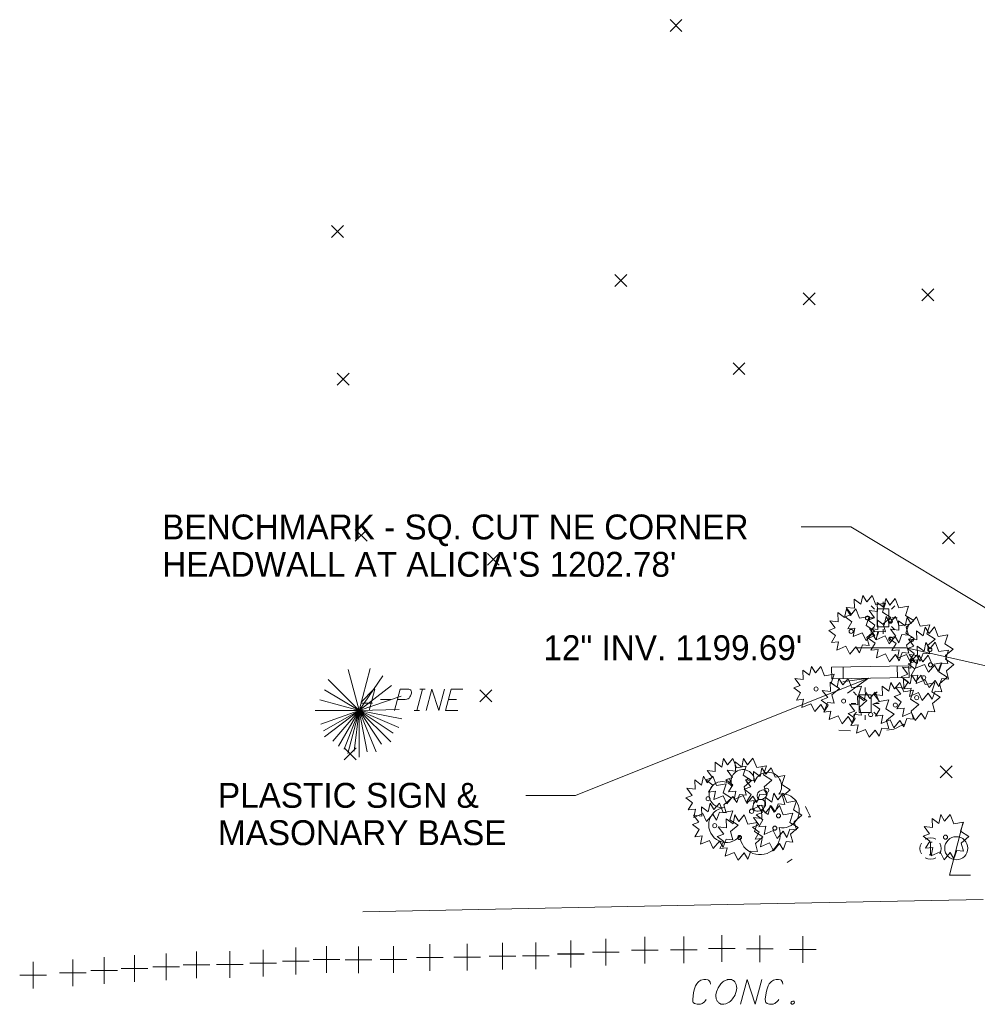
# Model space of a CAD drawing. Extents: x 2286160 to 2289356, y 637815 to 640647.
# Tile 24 of 52: x 2287235 to 2287343, y 639183 to 639294. Entities that reach past the tile are written whole.
import ezdxf

# ---------------------------------------------------------------- set-up
doc = ezdxf.new("R2010")
doc.units = 0
doc.header["$LTSCALE"] = 20
doc.header["$MEASUREMENT"] = 0
doc.linetypes.add('DGN Style 1', pattern=[38.965558, 0.064835, -38.900723])
doc.linetypes.add('DGN Style 5', pattern=[45.384177, 19.450361, -25.933815])
for name, color, linetype, lineweight in [('DR_X_Text', 7, 'Continuous', 0), ('LT_X_Poles', 2, 'Continuous', 0), ('PV_X_Driveway', 7, 'DGN Style 5', 0), ('RD_X_Cells', 7, 'Continuous', 0), ('RD_X_Text', 7, 'Continuous', 0), ('SN_X_Text', 7, 'Continuous', 0), ('SV_X_LiDAR_Check_Spots', 7, 'Continuous', 13), ('SV_X_Random_Point', 7, 'Continuous', 0), ('SV_X_Text', 7, 'Continuous', 0), ('VG_X_Cells', 3, 'Continuous', 0), ('VG_X_Flower_Bed', 3, 'DGN Style 1', 0), ('VG_X_Text', 7, 'Continuous', 0)]:
    doc.layers.add(name, color=color, linetype=linetype, lineweight=lineweight)
doc.layers.add('SN_X_Private', color=7, linetype='Continuous', lineweight=0, true_color=0xffd600)
doc.styles.add('Slanted-Normal LS 0.50', font='font31.shx', dxfattribs={"height": 0.14})

# ---------------------------------------------------------------- blocks, each defined once
blk = doc.blocks.new('X_7')
at = {"layer": 'SV_X_Random_Point'}
for p, q in [((-0.067, -0.067), (0.067, 0.067)), ((-0.067, 0.067), (0.067, -0.067))]:
    blk.add_line(p, q, dxfattribs=at)
blk = doc.blocks.new('X_8')
at = {"layer": 'SV_X_Random_Point'}
for p, q in [((-0.067, -0.067), (0.067, 0.067)), ((-0.067, 0.067), (0.067, -0.067))]:
    blk.add_line(p, q, dxfattribs=at)
blk = doc.blocks.new('X_280')
at = {"layer": 'SV_X_Random_Point'}
for p, q in [((-0.067, -0.067), (0.067, 0.067)), ((-0.067, 0.067), (0.067, -0.067))]:
    blk.add_line(p, q, dxfattribs=at)
blk = doc.blocks.new('X_281')
at = {"layer": 'SV_X_Random_Point'}
for p, q in [((-0.067, -0.067), (0.067, 0.067)), ((-0.067, 0.067), (0.067, -0.067))]:
    blk.add_line(p, q, dxfattribs=at)
blk = doc.blocks.new('X_282')
at = {"layer": 'SV_X_Random_Point'}
for p, q in [((-0.067, -0.067), (0.067, 0.067)), ((-0.067, 0.067), (0.067, -0.067))]:
    blk.add_line(p, q, dxfattribs=at)
blk = doc.blocks.new('X_283')
at = {"layer": 'SV_X_Random_Point'}
for p, q in [((-0.067, -0.067), (0.067, 0.067)), ((-0.067, 0.067), (0.067, -0.067))]:
    blk.add_line(p, q, dxfattribs=at)
blk = doc.blocks.new('X_284')
at = {"layer": 'SV_X_Random_Point'}
for p, q in [((-0.067, -0.067), (0.067, 0.067)), ((-0.067, 0.067), (0.067, -0.067))]:
    blk.add_line(p, q, dxfattribs=at)
blk = doc.blocks.new('X_285')
at = {"layer": 'SV_X_Random_Point'}
for p, q in [((-0.067, -0.067), (0.067, 0.067)), ((-0.067, 0.067), (0.067, -0.067))]:
    blk.add_line(p, q, dxfattribs=at)
blk = doc.blocks.new('X_286')
at = {"layer": 'SV_X_Random_Point'}
for p, q in [((-0.067, -0.067), (0.067, 0.067)), ((-0.067, 0.067), (0.067, -0.067))]:
    blk.add_line(p, q, dxfattribs=at)
blk = doc.blocks.new('X_287')
at = {"layer": 'SV_X_Random_Point'}
for p, q in [((-0.067, -0.067), (0.067, 0.067)), ((-0.067, 0.067), (0.067, -0.067))]:
    blk.add_line(p, q, dxfattribs=at)
blk = doc.blocks.new('X_288')
at = {"layer": 'SV_X_Random_Point'}
for p, q in [((-0.067, -0.067), (0.067, 0.067)), ((-0.067, 0.067), (0.067, -0.067))]:
    blk.add_line(p, q, dxfattribs=at)
blk = doc.blocks.new('X_289')
at = {"layer": 'SV_X_Random_Point'}
for p, q in [((-0.067, -0.067), (0.067, 0.067)), ((-0.067, 0.067), (0.067, -0.067))]:
    blk.add_line(p, q, dxfattribs=at)
blk = doc.blocks.new('X_290')
at = {"layer": 'SV_X_Random_Point'}
for p, q in [((-0.067, -0.067), (0.067, 0.067)), ((-0.067, 0.067), (0.067, -0.067))]:
    blk.add_line(p, q, dxfattribs=at)
blk = doc.blocks.new('*U1775')
at = {"layer": 'VG_X_Text'}
for p, q in [((2287280.04, 639216.05), (2287280.68, 639218.45)), ((2287280.38, 639218.45), (2287280.99, 639218.45)), ((2287279.74, 639216.05), (2287280.34, 639216.05))]:
    blk.add_line(p, q, dxfattribs=at)
blk = doc.blocks.new('*U1776')
at = {"layer": 'VG_X_Text'}
blk.add_line((2287283.59, 639217.26), (2287284.52, 639217.26), dxfattribs=at)
at = {"layer": 'VG_X_Text', "flags": 128}
blk.add_lwpolyline([(2287285.22, 639218.45), (2287283.92, 639218.45), (2287283.27, 639216.05), (2287284.67, 639216.05)], dxfattribs=at)

msp = doc.modelspace()

# ---------------------------------------------------------------- linework, layer by layer
at = {"layer": 'DR_X_Text'}
for p in [(2287329.49, 639223.1), (2287358.79, 639217.68)]:
    msp.add_line(p, (2287335.09, 639223.1), dxfattribs=at)
at = {"layer": 'LT_X_Poles', "flags": 128}
msp.add_lwpolyline([(2287341.51, 639203.5), (2287339.94, 639197.52), (2287342.3, 639197.52)], dxfattribs=at)
at = {"layer": 'LT_X_Poles'}
msp.add_circle((2287340.72, 639200.55), 1.3, dxfattribs=at)
at = {"layer": 'PV_X_Driveway', "flags": 128}
msp.add_lwpolyline([(2287343.76, 639194.79), (2287318.71, 639194.3), (2287273.95, 639193.4)], dxfattribs=at)
at = {"layer": 'RD_X_Cells'}
for p, q in [((2287331.51, 639227.43), (2287331.14, 639227.8)), ((2287332.48, 639227.74), (2287332.48, 639228.27)), ((2287333.81, 639227.8), (2287333.44, 639227.43)), ((2287331.43, 639226.47), (2287330.9, 639226.47)), ((2287334.05, 639226.47), (2287333.52, 639226.47)), ((2287331.51, 639225.49), (2287331.14, 639225.12)), ((2287333.81, 639225.12), (2287333.44, 639225.49)), ((2287332.48, 639225.18), (2287332.48, 639224.65)), ((2287330.47, 639218.09), (2287330.47, 639218.62)), ((2287329.51, 639217.78), (2287329.14, 639218.15)), ((2287331.81, 639218.15), (2287331.43, 639217.78)), ((2287329.43, 639216.82), (2287328.9, 639216.82)), ((2287332.05, 639216.82), (2287331.51, 639216.82)), ((2287329.51, 639215.84), (2287329.14, 639215.47)), ((2287330.47, 639215.53), (2287330.47, 639215)), ((2287331.81, 639215.47), (2287331.43, 639215.84)), ((2287337.65, 639201.24), (2287338.01, 639201.24)), ((2287337.65, 639201.24), (2287338.01, 639201.24)), ((2287337.83, 639199.8), (2287337.83, 639201.24)), ((2287337.65, 639199.8), (2287338.01, 639199.8))]:
    msp.add_line(p, q, dxfattribs=at)
at = {"layer": 'RD_X_Cells', "flags": 128}
for points in [[(2287331.81, 639225.46), (2287333.14, 639225.46), (2287333.14, 639227.46), (2287331.81, 639227.46), (2287331.81, 639225.46)], [(2287329.81, 639215.81), (2287331.14, 639215.81), (2287331.14, 639217.81), (2287329.81, 639217.81), (2287329.81, 639215.81)]]:
    msp.add_lwpolyline(points, close=True, dxfattribs=at)
at = {"layer": 'RD_X_Cells'}
for start, end in [(150.0184, 209.9816), (60.0184, 120.0157), (330.0184, 29.9816), (239.9843, 299.9816)]:
    msp.add_arc((2287337.83, 639200.52), 1.2, start, end, dxfattribs=at)
at = {"layer": 'RD_X_Text', "flags": 128}
for points in [[(2287313.06, 639185.25), (2287313.02, 639185.49), (2287312.95, 639185.62), (2287312.86, 639185.71), (2287312.77, 639185.76), (2287312.55, 639185.8), (2287312.31, 639185.8), (2287311.98, 639185.71), (2287311.76, 639185.58), (2287311.65, 639185.47), (2287311.52, 639185.31), (2287311.39, 639185.07), (2287311.25, 639184.63), (2287311.16, 639184.3), (2287311.08, 639183.57), (2287311.1, 639183.31), (2287311.14, 639183.2), (2287311.28, 639183.09), (2287311.41, 639183.04), (2287311.56, 639183), (2287311.76, 639183), (2287311.96, 639183.02), (2287312.05, 639183.04), (2287312.13, 639183.09), (2287312.25, 639183.18), (2287312.38, 639183.29), (2287312.51, 639183.42), (2287312.6, 639183.53)], [(2287315, 639185.78), (2287314.93, 639185.76), (2287314.85, 639185.73), (2287314.71, 639185.67), (2287314.58, 639185.6), (2287314.45, 639185.51), (2287314.25, 639185.31), (2287314.08, 639185.09), (2287313.94, 639184.87), (2287313.74, 639184.39), (2287313.68, 639184.08), (2287313.68, 639183.86), (2287313.7, 639183.68), (2287313.72, 639183.6), (2287313.77, 639183.48), (2287313.83, 639183.37), (2287313.88, 639183.31), (2287313.92, 639183.24), (2287313.99, 639183.18), (2287314.08, 639183.11), (2287314.25, 639183.02), (2287314.36, 639183), (2287314.58, 639183), (2287314.78, 639183.04), (2287314.89, 639183.09), (2287315.02, 639183.15), (2287315.18, 639183.24), (2287315.27, 639183.31), (2287315.42, 639183.46), (2287315.53, 639183.6), (2287315.64, 639183.73), (2287315.75, 639183.88), (2287315.84, 639184.06), (2287315.9, 639184.23), (2287315.97, 639184.43), (2287316.02, 639184.83), (2287315.99, 639185.01), (2287315.95, 639185.23), (2287315.82, 639185.51), (2287315.66, 639185.67), (2287315.55, 639185.73), (2287315.44, 639185.78), (2287315.31, 639185.8), (2287315.16, 639185.8), (2287315, 639185.78)], [(2287316.43, 639183), (2287317.18, 639185.8), (2287318.09, 639183), (2287318.84, 639185.8)], [(2287321.22, 639185.25), (2287321.17, 639185.49), (2287321.11, 639185.62), (2287321.02, 639185.71), (2287320.93, 639185.76), (2287320.71, 639185.8), (2287320.47, 639185.8), (2287320.14, 639185.71), (2287319.92, 639185.58), (2287319.81, 639185.47), (2287319.67, 639185.31), (2287319.54, 639185.07), (2287319.41, 639184.63), (2287319.32, 639184.3), (2287319.23, 639183.57), (2287319.26, 639183.31), (2287319.3, 639183.2), (2287319.43, 639183.09), (2287319.56, 639183.04), (2287319.72, 639183), (2287319.92, 639183), (2287320.12, 639183.02), (2287320.2, 639183.04), (2287320.29, 639183.09), (2287320.4, 639183.18), (2287320.53, 639183.29), (2287320.67, 639183.42), (2287320.75, 639183.53)], [(2287322.32, 639183.37), (2287322.43, 639183.37), (2287322.47, 639183.33), (2287322.52, 639183.24), (2287322.5, 639183.13), (2287322.41, 639183.04), (2287322.32, 639183), (2287322.21, 639183), (2287322.17, 639183.04), (2287322.12, 639183.13), (2287322.14, 639183.24), (2287322.23, 639183.33), (2287322.32, 639183.37)]]:
    msp.add_lwpolyline(points, dxfattribs=at)
at = {"layer": 'SN_X_Private'}
for p, q in [((2287335.38, 639221.06), (2287326.68, 639220.9)), ((2287326.71, 639219.6), (2287326.68, 639220.9)), ((2287328.01, 639219.62), (2287327.98, 639220.92)), ((2287334.11, 639219.73), (2287334.08, 639221.03)), ((2287335.41, 639219.76), (2287335.38, 639221.06)), ((2287335.41, 639219.76), (2287326.71, 639219.6))]:
    msp.add_line(p, q, dxfattribs=at)
at = {"layer": 'SN_X_Text'}
for p in [(2287330.83, 639219.67), (2287292.29, 639206.5)]:
    msp.add_line(p, (2287297.89, 639206.5), dxfattribs=at)
at = {"layer": 'SN_X_Text', "flags": 128}
msp.add_lwpolyline([(2287327.97, 639219.28), (2287330.83, 639219.67), (2287328.49, 639217.98)], dxfattribs=at)
at = {"layer": 'SV_X_LiDAR_Check_Spots'}
for p, q in [((2287285.7, 639189.79), (2287285.7, 639186.79)), ((2287289.69, 639189.93), (2287289.69, 639186.93)), ((2287293.41, 639189.95), (2287293.41, 639186.95)), ((2287297.36, 639190.18), (2287297.36, 639187.18)), ((2287297.37, 639190.14), (2287297.37, 639187.14)), ((2287301.3, 639190.36), (2287301.3, 639187.36)), ((2287305.7, 639190.59), (2287305.7, 639187.59)), ((2287310.09, 639190.64), (2287310.09, 639187.64)), ((2287314.33, 639190.79), (2287314.33, 639187.79)), ((2287318.61, 639190.75), (2287318.61, 639187.75)), ((2287323.47, 639190.66), (2287323.47, 639187.66)), ((2287251.83, 639188.7), (2287251.83, 639185.7)), ((2287255.27, 639188.93), (2287255.27, 639185.93)), ((2287259.02, 639188.96), (2287259.02, 639185.96)), ((2287262.74, 639189.13), (2287262.74, 639186.13)), ((2287266.44, 639189.37), (2287266.44, 639186.37)), ((2287269.88, 639189.55), (2287269.88, 639186.55)), ((2287273.47, 639189.51), (2287273.47, 639186.51)), ((2287277.42, 639189.54), (2287277.42, 639186.54)), ((2287281.51, 639189.76), (2287281.51, 639186.76)), ((2287295.86, 639188.68), (2287298.86, 639188.68)), ((2287299.8, 639188.86), (2287302.8, 639188.86)), ((2287304.2, 639189.09), (2287307.2, 639189.09)), ((2287308.59, 639189.14), (2287311.59, 639189.14)), ((2287312.83, 639189.29), (2287315.83, 639189.29)), ((2287317.11, 639189.25), (2287320.11, 639189.25)), ((2287321.97, 639189.16), (2287324.97, 639189.16)), ((2287236.87, 639187.78), (2287236.87, 639184.78)), ((2287241.33, 639188.03), (2287241.33, 639185.03)), ((2287244.89, 639188.31), (2287244.89, 639185.31)), ((2287248.28, 639188.54), (2287248.28, 639185.54)), ((2287261.24, 639187.63), (2287264.24, 639187.63)), ((2287264.94, 639187.87), (2287267.94, 639187.87)), ((2287268.38, 639188.05), (2287271.38, 639188.05)), ((2287271.97, 639188.01), (2287274.97, 639188.01)), ((2287275.92, 639188.04), (2287278.92, 639188.04)), ((2287280.01, 639188.26), (2287283.01, 639188.26)), ((2287284.2, 639188.29), (2287287.2, 639188.29)), ((2287288.19, 639188.43), (2287291.19, 639188.43)), ((2287291.91, 639188.45), (2287294.91, 639188.45)), ((2287295.87, 639188.64), (2287298.87, 639188.64)), ((2287239.83, 639186.53), (2287242.83, 639186.53)), ((2287243.39, 639186.81), (2287246.39, 639186.81)), ((2287246.78, 639187.04), (2287249.78, 639187.04)), ((2287250.33, 639187.2), (2287253.33, 639187.2)), ((2287253.77, 639187.43), (2287256.77, 639187.43)), ((2287257.52, 639187.46), (2287260.52, 639187.46)), ((2287235.37, 639186.28), (2287238.37, 639186.28))]:
    msp.add_line(p, q, dxfattribs=at)
at = {"layer": 'SV_X_Text'}
for p in [(2287323.26, 639236.68), (2287361.26, 639217.19)]:
    msp.add_line(p, (2287328.86, 639236.68), dxfattribs=at)
at = {"layer": 'VG_X_Cells'}
for p, q in [((2287273.54, 639216.05), (2287272.31, 639220.66)), ((2287273.54, 639216.05), (2287274.8, 639220.75)), ((2287273.54, 639216.05), (2287276.2, 639219.94)), ((2287273.54, 639216.05), (2287270.05, 639219.54)), ((2287273.54, 639216.05), (2287277.2, 639218.86)), ((2287273.54, 639216.05), (2287269.64, 639218.35)), ((2287273.54, 639216.05), (2287278.28, 639217.66)), ((2287273.54, 639216.05), (2287269.13, 639217.23)), ((2287268.61, 639216.05), (2287273.54, 639216.05)), ((2287273.54, 639216.05), (2287269.25, 639214.49)), ((2287273.54, 639216.05), (2287269.56, 639213.77)), ((2287273.54, 639216.05), (2287269.64, 639213.06)), ((2287273.54, 639216.05), (2287270.6, 639212.58)), ((2287273.54, 639216.05), (2287271.22, 639212.04)), ((2287273.54, 639216.05), (2287271.88, 639211.71)), ((2287273.54, 639216.05), (2287272.28, 639211.19)), ((2287273.54, 639216.05), (2287273, 639211.46)), ((2287273.54, 639216.05), (2287278.05, 639216.14)), ((2287273.54, 639210.81), (2287273.54, 639216.05)), ((2287273.54, 639216.05), (2287274.46, 639211.41)), ((2287273.54, 639216.05), (2287275.48, 639211.38)), ((2287273.54, 639216.05), (2287276.08, 639212.26)), ((2287273.54, 639216.05), (2287277.13, 639212.53)), ((2287273.54, 639216.05), (2287277.36, 639213.5)), ((2287273.54, 639216.05), (2287278.01, 639214.11)), ((2287273.54, 639216.05), (2287278.37, 639215.09))]:
    msp.add_line(p, q, dxfattribs=at)
at = {"layer": 'VG_X_Cells', "flags": 128}
for points in [[(2287330.65, 639228.26), (2287331.25, 639228.99), (2287331.67, 639227.94), (2287332.76, 639228.12), (2287332.42, 639227.11), (2287333.37, 639226.51), (2287332.51, 639225.78), (2287332.76, 639224.87), (2287332.01, 639224.93), (2287331.68, 639224.02), (2287331.25, 639224.71), (2287330.58, 639223.9), (2287330.15, 639224.78), (2287329.13, 639224.35), (2287329.32, 639225.29), (2287328.51, 639225.21), (2287328.98, 639226), (2287328.21, 639226.57), (2287328.95, 639226.83), (2287328.34, 639227.64), (2287329.28, 639227.53), (2287329.25, 639228.56), (2287330, 639228), (2287330.21, 639228.98), (2287330.65, 639228.26)], [(2287333.23, 639227.89), (2287333.83, 639228.63), (2287334.25, 639227.58), (2287335.34, 639227.76), (2287335, 639226.74), (2287335.95, 639226.15), (2287335.09, 639225.41), (2287335.34, 639224.5), (2287334.59, 639224.57), (2287334.26, 639223.66), (2287333.83, 639224.35), (2287333.15, 639223.53), (2287332.73, 639224.42), (2287331.71, 639223.99), (2287331.9, 639224.93), (2287331.09, 639224.85), (2287331.56, 639225.64), (2287330.79, 639226.2), (2287331.53, 639226.47), (2287330.92, 639227.27), (2287331.85, 639227.16), (2287331.82, 639228.2), (2287332.58, 639227.63), (2287332.78, 639228.62), (2287333.23, 639227.89)], [(2287328.81, 639226.74), (2287329.41, 639227.48), (2287329.83, 639226.43), (2287330.92, 639226.61), (2287330.58, 639225.59), (2287331.53, 639225), (2287330.67, 639224.26), (2287330.92, 639223.35), (2287330.17, 639223.42), (2287329.84, 639222.51), (2287329.41, 639223.2), (2287328.73, 639222.38), (2287328.31, 639223.27), (2287327.29, 639222.84), (2287327.48, 639223.78), (2287326.67, 639223.7), (2287327.14, 639224.49), (2287326.37, 639225.05), (2287327.11, 639225.32), (2287326.5, 639226.12), (2287327.43, 639226.01), (2287327.4, 639227.05), (2287328.16, 639226.48), (2287328.36, 639227.47), (2287328.81, 639226.74)], [(2287333.26, 639225.88), (2287333.87, 639226.61), (2287334.28, 639225.56), (2287335.37, 639225.74), (2287335.03, 639224.73), (2287335.98, 639224.13), (2287335.12, 639223.4), (2287335.37, 639222.49), (2287334.62, 639222.55), (2287334.29, 639221.64), (2287333.87, 639222.33), (2287333.19, 639221.52), (2287332.76, 639222.4), (2287331.74, 639221.97), (2287331.93, 639222.91), (2287331.12, 639222.83), (2287331.59, 639223.62), (2287330.82, 639224.19), (2287331.56, 639224.45), (2287330.96, 639225.26), (2287331.89, 639225.15), (2287331.86, 639226.18), (2287332.61, 639225.62), (2287332.82, 639226.6), (2287333.26, 639225.88)], [(2287335.62, 639225.82), (2287336.23, 639226.56), (2287336.64, 639225.51), (2287337.73, 639225.69), (2287337.39, 639224.67), (2287338.34, 639224.08), (2287337.48, 639223.34), (2287337.73, 639222.43), (2287336.98, 639222.5), (2287336.65, 639221.59), (2287336.23, 639222.28), (2287335.55, 639221.46), (2287335.12, 639222.35), (2287334.1, 639221.92), (2287334.29, 639222.86), (2287333.48, 639222.78), (2287333.95, 639223.57), (2287333.18, 639224.13), (2287333.92, 639224.4), (2287333.31, 639225.2), (2287334.25, 639225.09), (2287334.22, 639226.13), (2287334.97, 639225.56), (2287335.18, 639226.55), (2287335.62, 639225.82)], [(2287337.65, 639224.7), (2287338.26, 639225.43), (2287338.67, 639224.38), (2287339.76, 639224.56), (2287339.43, 639223.55), (2287340.37, 639222.95), (2287339.51, 639222.22), (2287339.76, 639221.31), (2287339.01, 639221.38), (2287338.69, 639220.46), (2287338.26, 639221.15), (2287337.58, 639220.34), (2287337.15, 639221.22), (2287336.13, 639220.79), (2287336.32, 639221.73), (2287335.51, 639221.65), (2287335.98, 639222.44), (2287335.22, 639223.01), (2287335.95, 639223.27), (2287335.35, 639224.08), (2287336.28, 639223.97), (2287336.25, 639225.01), (2287337, 639224.44), (2287337.21, 639225.42), (2287337.65, 639224.7)], [(2287337.74, 639222.98), (2287338.34, 639223.71), (2287338.76, 639222.66), (2287339.85, 639222.84), (2287339.51, 639221.83), (2287340.45, 639221.23), (2287339.6, 639220.5), (2287339.85, 639219.58), (2287339.09, 639219.65), (2287338.77, 639218.74), (2287338.34, 639219.43), (2287337.66, 639218.61), (2287337.23, 639219.5), (2287336.21, 639219.07), (2287336.41, 639220.01), (2287335.59, 639219.93), (2287336.07, 639220.72), (2287335.3, 639221.29), (2287336.04, 639221.55), (2287335.43, 639222.35), (2287336.36, 639222.24), (2287336.33, 639223.28), (2287337.09, 639222.71), (2287337.29, 639223.7), (2287337.74, 639222.98)], [(2287336.97, 639221.53), (2287337.57, 639222.27), (2287337.99, 639221.22), (2287339.08, 639221.4), (2287338.74, 639220.38), (2287339.69, 639219.79), (2287338.83, 639219.05), (2287339.08, 639218.14), (2287338.33, 639218.21), (2287338, 639217.3), (2287337.57, 639217.99), (2287336.89, 639217.17), (2287336.47, 639218.06), (2287335.45, 639217.63), (2287335.64, 639218.57), (2287334.83, 639218.49), (2287335.3, 639219.28), (2287334.53, 639219.84), (2287335.27, 639220.11), (2287334.66, 639220.91), (2287335.59, 639220.8), (2287335.56, 639221.84), (2287336.32, 639221.27), (2287336.52, 639222.26), (2287336.97, 639221.53)], [(2287324.87, 639220.27), (2287325.47, 639221), (2287325.89, 639219.95), (2287326.98, 639220.13), (2287326.64, 639219.12), (2287327.59, 639218.52), (2287326.73, 639217.79), (2287326.98, 639216.88), (2287326.23, 639216.94), (2287325.9, 639216.03), (2287325.47, 639216.72), (2287324.79, 639215.91), (2287324.37, 639216.79), (2287323.35, 639216.36), (2287323.54, 639217.3), (2287322.73, 639217.22), (2287323.2, 639218.01), (2287322.43, 639218.58), (2287323.17, 639218.84), (2287322.56, 639219.65), (2287323.49, 639219.54), (2287323.46, 639220.57), (2287324.22, 639220.01), (2287324.42, 639220.99), (2287324.87, 639220.27)], [(2287336.18, 639219.29), (2287336.78, 639220.02), (2287337.2, 639218.97), (2287338.29, 639219.15), (2287337.95, 639218.14), (2287338.9, 639217.54), (2287338.04, 639216.81), (2287338.29, 639215.89), (2287337.54, 639215.96), (2287337.21, 639215.05), (2287336.78, 639215.74), (2287336.1, 639214.92), (2287335.68, 639215.81), (2287334.66, 639215.38), (2287334.85, 639216.32), (2287334.04, 639216.24), (2287334.51, 639217.03), (2287333.74, 639217.6), (2287334.48, 639217.86), (2287333.87, 639218.66), (2287334.8, 639218.55), (2287334.77, 639219.59), (2287335.53, 639219.02), (2287335.73, 639220.01), (2287336.18, 639219.29)], [(2287327.96, 639218.91), (2287328.56, 639219.65), (2287328.98, 639218.59), (2287330.07, 639218.77), (2287329.73, 639217.76), (2287330.67, 639217.17), (2287329.82, 639216.43), (2287330.07, 639215.52), (2287329.31, 639215.59), (2287328.99, 639214.67), (2287328.56, 639215.37), (2287327.88, 639214.55), (2287327.45, 639215.44), (2287326.43, 639215.01), (2287326.62, 639215.95), (2287325.81, 639215.86), (2287326.29, 639216.65), (2287325.52, 639217.22), (2287326.26, 639217.49), (2287325.65, 639218.29), (2287326.58, 639218.18), (2287326.55, 639219.22), (2287327.31, 639218.65), (2287327.51, 639219.63), (2287327.96, 639218.91)], [(2287333.78, 639218.46), (2287334.38, 639219.2), (2287334.8, 639218.14), (2287335.89, 639218.32), (2287335.55, 639217.31), (2287336.5, 639216.72), (2287335.64, 639215.98), (2287335.89, 639215.07), (2287335.14, 639215.14), (2287334.81, 639214.22), (2287334.38, 639214.92), (2287333.71, 639214.1), (2287333.28, 639214.99), (2287332.26, 639214.56), (2287332.45, 639215.5), (2287331.64, 639215.41), (2287332.11, 639216.2), (2287331.34, 639216.77), (2287332.08, 639217.04), (2287331.48, 639217.84), (2287332.41, 639217.73), (2287332.38, 639218.77), (2287333.13, 639218.2), (2287333.34, 639219.18), (2287333.78, 639218.46)], [(2287331.01, 639217.39), (2287331.61, 639218.12), (2287332.03, 639217.07), (2287333.12, 639217.25), (2287332.78, 639216.24), (2287333.72, 639215.64), (2287332.87, 639214.91), (2287333.12, 639214), (2287332.36, 639214.06), (2287332.04, 639213.15), (2287331.61, 639213.84), (2287330.93, 639213.03), (2287330.5, 639213.91), (2287329.48, 639213.48), (2287329.68, 639214.42), (2287328.86, 639214.34), (2287329.34, 639215.13), (2287328.57, 639215.7), (2287329.31, 639215.96), (2287328.7, 639216.77), (2287329.63, 639216.66), (2287329.6, 639217.69), (2287330.36, 639217.13), (2287330.56, 639218.11), (2287331.01, 639217.39)], [(2287314.98, 639209.92), (2287315.59, 639210.66), (2287316, 639209.6), (2287317.1, 639209.78), (2287316.76, 639208.77), (2287317.7, 639208.18), (2287316.85, 639207.44), (2287317.1, 639206.53), (2287316.34, 639206.6), (2287316.02, 639205.68), (2287315.59, 639206.38), (2287314.91, 639205.56), (2287314.48, 639206.45), (2287313.46, 639206.02), (2287313.65, 639206.96), (2287312.84, 639206.87), (2287313.32, 639207.66), (2287312.55, 639208.23), (2287313.29, 639208.5), (2287312.68, 639209.3), (2287313.61, 639209.19), (2287313.58, 639210.23), (2287314.33, 639209.66), (2287314.54, 639210.64), (2287314.98, 639209.92)], [(2287317.25, 639209.94), (2287317.85, 639210.68), (2287318.27, 639209.62), (2287319.36, 639209.8), (2287319.02, 639208.79), (2287319.97, 639208.2), (2287319.11, 639207.46), (2287319.36, 639206.55), (2287318.61, 639206.62), (2287318.28, 639205.7), (2287317.85, 639206.4), (2287317.17, 639205.58), (2287316.75, 639206.47), (2287315.73, 639206.04), (2287315.92, 639206.98), (2287315.11, 639206.89), (2287315.58, 639207.68), (2287314.81, 639208.25), (2287315.55, 639208.52), (2287314.94, 639209.32), (2287315.87, 639209.21), (2287315.84, 639210.25), (2287316.6, 639209.68), (2287316.8, 639210.66), (2287317.25, 639209.94)], [(2287312.71, 639207.92), (2287313.32, 639208.66), (2287313.73, 639207.61), (2287314.82, 639207.79), (2287314.49, 639206.78), (2287315.43, 639206.18), (2287314.57, 639205.44), (2287314.82, 639204.53), (2287314.07, 639204.6), (2287313.75, 639203.69), (2287313.32, 639204.38), (2287312.64, 639203.56), (2287312.21, 639204.45), (2287311.19, 639204.02), (2287311.38, 639204.96), (2287310.57, 639204.88), (2287311.04, 639205.67), (2287310.28, 639206.23), (2287311.01, 639206.5), (2287310.41, 639207.3), (2287311.34, 639207.19), (2287311.31, 639208.23), (2287312.06, 639207.66), (2287312.27, 639208.65), (2287312.71, 639207.92)], [(2287319.31, 639208.87), (2287319.91, 639209.61), (2287320.33, 639208.55), (2287321.42, 639208.73), (2287321.08, 639207.72), (2287322.03, 639207.13), (2287321.17, 639206.39), (2287321.42, 639205.48), (2287320.67, 639205.55), (2287320.34, 639204.63), (2287319.91, 639205.32), (2287319.23, 639204.51), (2287318.81, 639205.39), (2287317.79, 639204.96), (2287317.98, 639205.91), (2287317.17, 639205.82), (2287317.64, 639206.61), (2287316.87, 639207.18), (2287317.61, 639207.44), (2287317, 639208.25), (2287317.93, 639208.14), (2287317.9, 639209.18), (2287318.66, 639208.61), (2287318.86, 639209.59), (2287319.31, 639208.87)], [(2287320.63, 639206.01), (2287321.24, 639206.74), (2287321.65, 639205.69), (2287322.74, 639205.87), (2287322.4, 639204.86), (2287323.35, 639204.26), (2287322.49, 639203.53), (2287322.74, 639202.61), (2287321.99, 639202.68), (2287321.66, 639201.77), (2287321.24, 639202.46), (2287320.56, 639201.64), (2287320.13, 639202.53), (2287319.11, 639202.1), (2287319.3, 639203.04), (2287318.49, 639202.96), (2287318.96, 639203.75), (2287318.19, 639204.32), (2287318.93, 639204.58), (2287318.33, 639205.38), (2287319.26, 639205.27), (2287319.23, 639206.31), (2287319.98, 639205.74), (2287320.19, 639206.73), (2287320.63, 639206.01)], [(2287313.46, 639204.9), (2287314.07, 639205.63), (2287314.48, 639204.58), (2287315.57, 639204.76), (2287315.24, 639203.75), (2287316.18, 639203.15), (2287315.32, 639202.42), (2287315.57, 639201.5), (2287314.82, 639201.57), (2287314.5, 639200.66), (2287314.07, 639201.35), (2287313.39, 639200.53), (2287312.96, 639201.42), (2287311.94, 639200.99), (2287312.13, 639201.93), (2287311.32, 639201.85), (2287311.79, 639202.64), (2287311.03, 639203.21), (2287311.76, 639203.47), (2287311.16, 639204.27), (2287312.09, 639204.16), (2287312.06, 639205.2), (2287312.81, 639204.63), (2287313.02, 639205.62), (2287313.46, 639204.9)], [(2287320.22, 639204.61), (2287320.83, 639205.35), (2287321.24, 639204.3), (2287322.33, 639204.48), (2287321.99, 639203.46), (2287322.94, 639202.87), (2287322.08, 639202.14), (2287322.33, 639201.22), (2287321.58, 639201.29), (2287321.25, 639200.38), (2287320.83, 639201.07), (2287320.15, 639200.25), (2287319.72, 639201.14), (2287318.7, 639200.71), (2287318.89, 639201.65), (2287318.08, 639201.57), (2287318.55, 639202.36), (2287317.78, 639202.92), (2287318.52, 639203.19), (2287317.92, 639203.99), (2287318.85, 639203.88), (2287318.82, 639204.92), (2287319.57, 639204.35), (2287319.78, 639205.34), (2287320.22, 639204.61)], [(2287316.26, 639203.57), (2287316.86, 639204.3), (2287317.28, 639203.25), (2287318.37, 639203.43), (2287318.03, 639202.42), (2287318.97, 639201.82), (2287318.12, 639201.09), (2287318.37, 639200.17), (2287317.61, 639200.24), (2287317.29, 639199.33), (2287316.86, 639200.02), (2287316.18, 639199.2), (2287315.75, 639200.09), (2287314.73, 639199.66), (2287314.93, 639200.6), (2287314.11, 639200.52), (2287314.59, 639201.31), (2287313.82, 639201.88), (2287314.56, 639202.14), (2287313.95, 639202.94), (2287314.88, 639202.83), (2287314.85, 639203.87), (2287315.61, 639203.3), (2287315.81, 639204.29), (2287316.26, 639203.57)], [(2287339.41, 639203.61), (2287340.02, 639204.34), (2287340.43, 639203.29), (2287341.53, 639203.47), (2287341.19, 639202.46), (2287342.13, 639201.86), (2287341.28, 639201.13), (2287341.53, 639200.22), (2287340.77, 639200.28), (2287340.45, 639199.37), (2287340.02, 639200.06), (2287339.34, 639199.25), (2287338.91, 639200.13), (2287337.89, 639199.7), (2287338.08, 639200.64), (2287337.27, 639200.56), (2287337.75, 639201.35), (2287336.98, 639201.92), (2287337.72, 639202.18), (2287337.11, 639202.99), (2287338.04, 639202.88), (2287338.01, 639203.91), (2287338.76, 639203.35), (2287338.97, 639204.33), (2287339.41, 639203.61)]]:
    msp.add_lwpolyline(points, dxfattribs=at)
at = {"layer": 'VG_X_Cells'}
for centre, radius in [((2287330.73, 639226.45), 0.23), ((2287333.31, 639226.08), 0.23), ((2287328.89, 639224.93), 0.23), ((2287333.35, 639224.07), 0.23), ((2287335.7, 639224.01), 0.23), ((2287337.74, 639222.89), 0.23), ((2287337.82, 639221.17), 0.23), ((2287337.05, 639219.72), 0.23), ((2287324.95, 639218.46), 0.23), ((2287336.26, 639217.48), 0.23), ((2287328.04, 639217.1), 0.23), ((2287333.86, 639216.65), 0.23), ((2287331.09, 639215.58), 0.23), ((2287315.07, 639208.11), 0.23), ((2287317.33, 639208.13), 0.23), ((2287319.39, 639207.06), 0.23), ((2287312.8, 639206.12), 0.23), ((2287317.69, 639204.71), 0.24), ((2287320.72, 639204.2), 0.23), ((2287313.55, 639203.09), 0.23), ((2287316.34, 639201.76), 0.23), ((2287320.31, 639202.81), 0.23), ((2287339.5, 639201.8), 0.23)]:
    msp.add_circle(centre, radius, dxfattribs=at)
for centre, radius, start, end in [((2287316.71, 639208.08), 1.32, 354.0047, 205.9741), ((2287319.52, 639207.54), 1.55, 323.83, 165.0376), ((2287314.38, 639206.58), 1.47, 39.0625, 279.5412), ((2287321.15, 639204.75), 1.91, 259.1453, 101.4596), ((2287314.84, 639203.17), 1.97, 96.1722, 320.5737), ((2287318.64, 639202.11), 2.28, 184.9476, 19.4572)]:
    msp.add_arc(centre, radius, start, end, dxfattribs=at)
at = {"layer": 'VG_X_Flower_Bed'}
for p, q in [((2287327.51, 639213.84), (2287332.17, 639213.46)), ((2287332.9, 639213.81), (2287333.7, 639213.94)), ((2287324.04, 639204.08), (2287324.31, 639204.07)), ((2287321.68, 639198.95), (2287322.26, 639199.33))]:
    msp.add_line(p, q, dxfattribs=at)
for points, knots in [([(2287333.7, 639213.94), (2287335.53, 639214.83), (2287337.35, 639215.73), (2287339.17, 639216.62), (2287340.75, 639217.39), (2287342.41, 639219.38), (2287342.41, 639220.79), (2287342.41, 639222.17), (2287340.81, 639223.62), (2287339.35, 639224.98), (2287338.15, 639226.11), (2287336.98, 639226.52), (2287335.64, 639227.14), (2287333.71, 639228.04), (2287331.61, 639228.81), (2287329.64, 639228.71), (2287326.49, 639228.54), (2287323.52, 639225.97), (2287321.42, 639223.19), (2287320.19, 639221.55), (2287321.06, 639218.66), (2287322.61, 639217.5), (2287324.24, 639216.28), (2287325.88, 639215.06), (2287327.51, 639213.84)], [0, 0, 0, 0, 0.124706, 0.124706, 0.124706, 0.232643, 0.232643, 0.232643, 0.33869, 0.33869, 0.33869, 0.426588, 0.426588, 0.426588, 0.553586, 0.553586, 0.553586, 0.756079, 0.756079, 0.756079, 0.874939, 0.874939, 0.874939, 1, 1, 1, 1]), ([(2287324.31, 639204.07), (2287323.36, 639206.14), (2287322.4, 639208.2), (2287321.44, 639210.26), (2287320.71, 639211.84), (2287317.99, 639211.83), (2287316.38, 639211.49), (2287314.17, 639211.04), (2287311.98, 639209.9), (2287310.26, 639207.89), (2287308.51, 639205.85), (2287309.41, 639202.79), (2287310.88, 639200.68), (2287311.76, 639199.41), (2287312.68, 639197.56), (2287314.11, 639197.78), (2287316.63, 639198.17), (2287319.16, 639198.56), (2287321.68, 639198.95)], [0, 0, 0, 0, 0.177685, 0.177685, 0.177685, 0.313621, 0.313621, 0.313621, 0.49856, 0.49856, 0.49856, 0.687318, 0.687318, 0.687318, 0.800332, 0.800332, 0.800332, 1, 1, 1, 1])]:
    msp.add_open_spline(points, degree=3, knots=knots, dxfattribs=at)
at = {"layer": 'VG_X_Text'}
msp.add_line((2287275.96, 639217.26), (2287277.13, 639217.26), dxfattribs=at)
at = {"layer": 'VG_X_Text', "flags": 128}
for points in [[(2287275.05, 639216.88), (2287273.77, 639216.88), (2287273.79, 639216.98), (2287275.19, 639218.45), (2287275.32, 639218.45), (2287274.68, 639216.05)], [(2287277.51, 639216.05), (2287278.15, 639218.45), (2287279.06, 639218.45), (2287279.15, 639218.43), (2287279.27, 639218.39), (2287279.32, 639218.36), (2287279.36, 639218.32), (2287279.42, 639218.22), (2287279.44, 639218.13), (2287279.44, 639217.98), (2287279.38, 639217.75), (2287279.34, 639217.68), (2287279.27, 639217.56), (2287279.17, 639217.43), (2287279.08, 639217.37), (2287279, 639217.34), (2287278.91, 639217.3), (2287278.74, 639217.28), (2287277.83, 639217.28)], [(2287281.1, 639216.05), (2287281.74, 639218.45), (2287282.52, 639216.05), (2287283.16, 639218.45)], [(2287318.81, 639206.04), (2287318.94, 639206.07), (2287319.05, 639206.13), (2287319.17, 639206.21), (2287319.28, 639206.32), (2287319.34, 639206.41), (2287319.39, 639206.53), (2287319.43, 639206.66), (2287319.43, 639206.74), (2287319.41, 639206.85), (2287319.36, 639206.94), (2287319.22, 639207.06), (2287319.05, 639207.11), (2287319.02, 639207.11), (2287318.98, 639207.11), (2287318.85, 639207.09), (2287318.68, 639207.02), (2287318.58, 639206.96), (2287318.49, 639206.89), (2287318.41, 639206.77), (2287318.34, 639206.62), (2287318.32, 639206.51), (2287318.32, 639206.36), (2287318.34, 639206.28), (2287318.37, 639206.21), (2287318.45, 639206.13), (2287318.52, 639206.07), (2287318.66, 639206.04), (2287318.81, 639206.04), (2287318.92, 639206), (2287319.02, 639205.94), (2287319.09, 639205.89), (2287319.13, 639205.83), (2287319.17, 639205.77), (2287319.19, 639205.72), (2287319.2, 639205.64), (2287319.2, 639205.58), (2287319.2, 639205.43), (2287319.19, 639205.34), (2287319.13, 639205.21), (2287319.07, 639205.11), (2287318.98, 639205), (2287318.81, 639204.87), (2287318.64, 639204.77), (2287318.43, 639204.71), (2287318.3, 639204.71), (2287318.15, 639204.75), (2287318.07, 639204.79), (2287317.98, 639204.87), (2287317.9, 639204.98), (2287317.86, 639205.07), (2287317.84, 639205.21), (2287317.86, 639205.34), (2287317.88, 639205.41), (2287317.94, 639205.55), (2287318, 639205.64), (2287318.05, 639205.72), (2287318.11, 639205.77), (2287318.17, 639205.83), (2287318.28, 639205.9), (2287318.43, 639205.98), (2287318.52, 639206.02), (2287318.66, 639206.04)]]:
    msp.add_lwpolyline(points, dxfattribs=at)

# ---------------------------------------------------------------- block references
at = {"layer": 'SV_X_Random_Point', "xscale": 10, "yscale": 10, "zscale": 10}
for name, p in [('X_8', (2287309.19, 639293.06)), ('X_285', (2287271.13, 639269.9)), ('X_284', (2287302.99, 639264.4)), ('X_283', (2287324.17, 639262.32)), ('X_282', (2287337.51, 639262.78)), ('X_7', (2287316.28, 639254.48)), ('X_286', (2287271.75, 639253.31)), ('X_287', (2287273.77, 639235.74)), ('X_281', (2287339.85, 639235.47)), ('X_288', (2287288.65, 639233.04)), ('X_289', (2287287.8, 639217.68)), ('X_290', (2287272.54, 639211.17)), ('X_280', (2287339.58, 639209.13))]:
    msp.add_blockref(name, p, dxfattribs=at)
at = {"layer": 'VG_X_Text'}
for name in ['*U1775', '*U1776']:
    msp.add_blockref(name, (0, 0), dxfattribs=at)

# ---------------------------------------------------------------- texts
at = {"layer": 'DR_X_Text', "insert": (2287294.28, 639224.5), "char_height": 2.8, "attachment_point": 1, "line_spacing_factor": 0.615, "style": 'Slanted-Normal LS 0.50'}
msp.add_mtext('12" INV. 1199.69\'', dxfattribs=at)
at = {"layer": 'SN_X_Text', "insert": (2287257.67, 639207.9), "char_height": 2.8, "attachment_point": 1, "line_spacing_factor": 0.9, "style": 'Slanted-Normal LS 0.50'}
msp.add_mtext('PLASTIC SIGN &\\PMASONARY BASE', dxfattribs=at)
at = {"layer": 'SV_X_Text', "insert": (2287251.4, 639238.08), "char_height": 2.8, "attachment_point": 1, "line_spacing_factor": 0.9, "style": 'Slanted-Normal LS 0.50'}
msp.add_mtext("BENCHMARK - SQ. CUT NE CORNER \\PHEADWALL AT ALICIA'S 1202.78'", dxfattribs=at)

doc.saveas('drawing.dxf')
